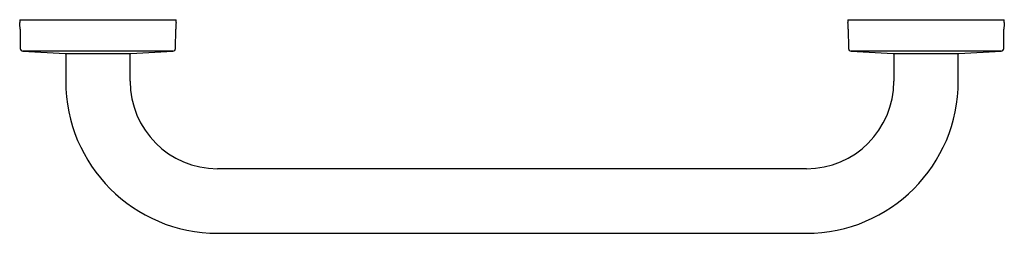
# Model space of a CAD drawing. Header units: millimetres. Extents: x 3589.543 to 3590.078, y 2049.731 to 2049.847.
import ezdxf

# ---------------------------------------------------------------- set-up
doc = ezdxf.new("R2010")
doc.units = ezdxf.units.MM
doc.layers.add('SANINDUSA', color=3, linetype='Continuous')

msp = doc.modelspace()

# ---------------------------------------------------------------- linework, layer by layer
at = {"layer": 'SANINDUSA'}
for p, q in [((3589.54334, 2049.84695), (3589.54334, 2049.84545)), ((3589.54334, 2049.84695), (3589.62834, 2049.84695)), ((3589.54353, 2049.84187), (3589.54367, 2049.83135)), ((3589.62801, 2049.83135), (3589.62815, 2049.84187)), ((3589.62834, 2049.84545), (3589.62834, 2049.84695)), ((3589.99334, 2049.84695), (3589.99334, 2049.84545)), ((3589.99334, 2049.84695), (3590.07834, 2049.84695)), ((3589.99353, 2049.84187), (3589.99367, 2049.83135)), ((3590.07801, 2049.83135), (3590.07815, 2049.84187)), ((3590.07834, 2049.84545), (3590.07834, 2049.84695)), ((3589.54509, 2049.82987), (3589.56804, 2049.82865)), ((3589.62659, 2049.82987), (3589.54509, 2049.82987)), ((3589.56804, 2049.82865), (3589.58584, 2049.82865)), ((3589.56834, 2049.82865), (3589.56834, 2049.81365)), ((3589.58584, 2049.82865), (3589.60364, 2049.82865)), ((3589.60334, 2049.81365), (3589.60334, 2049.82865)), ((3589.60364, 2049.82865), (3589.62659, 2049.82987)), ((3589.99509, 2049.82987), (3590.01804, 2049.82865)), ((3590.03584, 2049.82987), (3589.99509, 2049.82987)), ((3590.01804, 2049.82865), (3590.05364, 2049.82865)), ((3590.01834, 2049.82865), (3590.01834, 2049.81365)), ((3590.07659, 2049.82987), (3590.03584, 2049.82987)), ((3590.05334, 2049.81365), (3590.05334, 2049.82865)), ((3590.05364, 2049.82865), (3590.07659, 2049.82987)), ((3589.97084, 2049.76615), (3589.65084, 2049.76615)), ((3589.65084, 2049.73115), (3589.97084, 2049.73115))]:
    msp.add_line(p, q, dxfattribs=at)
for centre, radius, start, end in [((3589.49999, 2049.8413), 0.04355, 0.7478, 5.4676), ((3589.67169, 2049.8413), 0.04355, 174.5324, 179.2522), ((3589.94999, 2049.8413), 0.04355, 0.7478, 5.4676), ((3590.12169, 2049.8413), 0.04355, 174.5324, 179.2522), ((3589.54517, 2049.83137), 0.0015, 180.7478, 266.944), ((3589.62651, 2049.83137), 0.0015, 273.056, 359.2522), ((3589.99517, 2049.83137), 0.0015, 180.7478, 266.944), ((3590.07651, 2049.83137), 0.0015, 273.056, 359.2522), ((3589.65084, 2049.81365), 0.0825, 180, 270), ((3589.65084, 2049.81365), 0.0475, 180, 270), ((3589.97084, 2049.81365), 0.0475, 270, 0), ((3589.97084, 2049.81365), 0.0825, 270, 0)]:
    msp.add_arc(centre, radius, start, end, dxfattribs=at)

doc.saveas('drawing.dxf')
